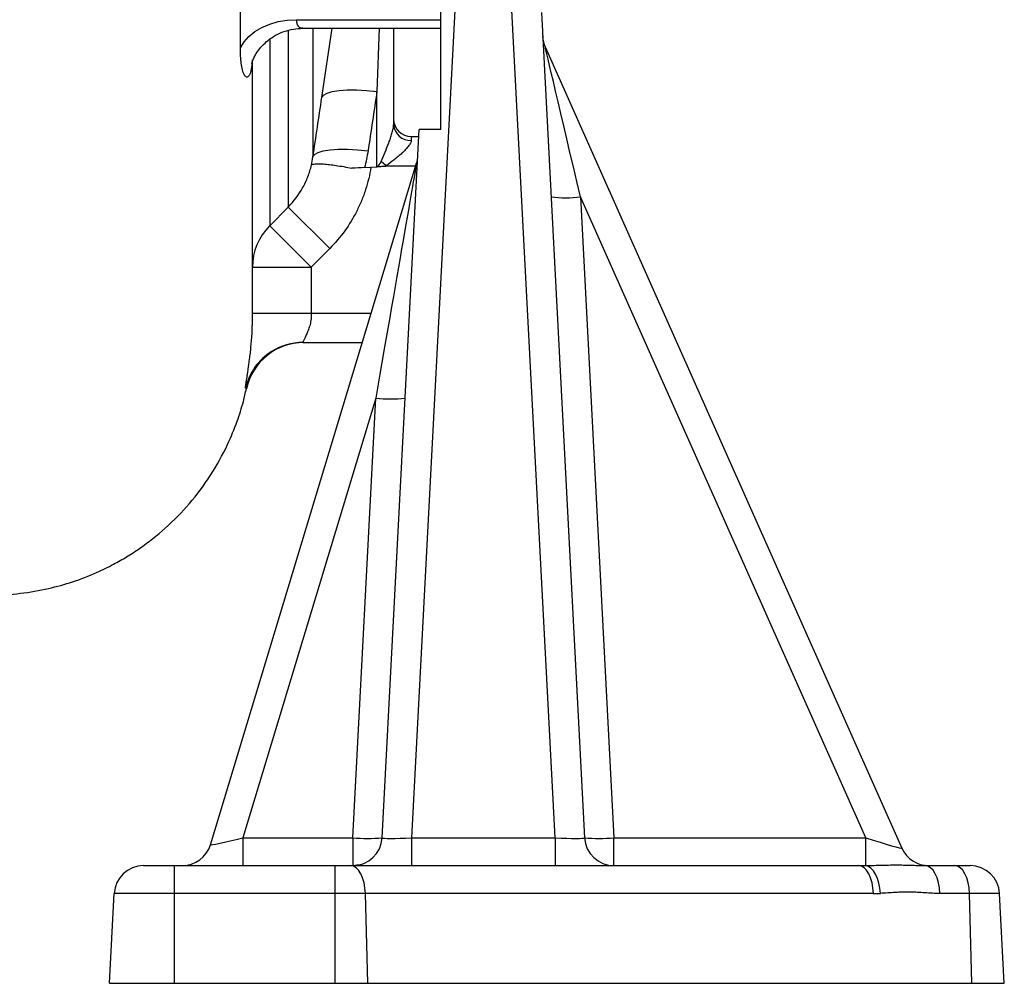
# Model space of a CAD drawing. Header units: millimetres. Extents: x 1593 to 4614, y 2291 to 3744.
# Tile 6 of 10: x 4279 to 4614, y 2291 to 2618. Entities that reach past the tile are written whole.
import ezdxf

# ---------------------------------------------------------------- set-up
doc = ezdxf.new("R2010")
doc.units = ezdxf.units.MM
doc.header["$LTSCALE"] = 2

msp = doc.modelspace()

# ---------------------------------------------------------------- linework, layer by layer
at = {"color": 7, "linetype": 'Continuous', "lineweight": 25}
for p, q in [((4428.31, 2649.29), (4412.12, 2340.27)), ((4422.05, 2580.98), (4422.05, 2649.5)), ((4460.98, 2340.27), (4444.78, 2649.29)), ((4372.98, 2618.36), (4422.05, 2618.36)), ((4456.26, 2620.79), (4470.97, 2340.27)), ((4375.22, 2615.43), (4422.05, 2615.43)), ((4406.05, 2615.43), (4406.05, 2582.58)), ((4457.54, 2609.1), (4578.82, 2336.72)), ((4400.36, 2568.33), (4400.36, 2593.96)), ((4402.13, 2340.27), (4414.74, 2580.98)), ((4422.05, 2580.98), (4414.74, 2580.98)), ((4412.05, 2578.63), (4414.62, 2578.63)), ((4412.05, 2578.63), (4412.05, 2577.35)), ((4343.78, 2337.89), (4413.86, 2569.63)), ((4396.18, 2568.11), (4400.36, 2568.33)), ((4400.5, 2568.34), (4400.36, 2568.33)), ((4403.51, 2568.63), (4401.78, 2570.12)), ((4469.54, 2558.1), (4480.95, 2340.27)), ((4566.53, 2340.27), (4469.54, 2558.1)), ((4363.91, 2548.27), (4370.21, 2554.63)), ((4370.21, 2554.63), (4384.35, 2540.62)), ((4363.91, 2548.27), (4378.05, 2534.26)), ((4384.35, 2540.62), (4378.05, 2534.26)), ((4358.05, 2534.26), (4378.05, 2534.26)), ((4378.05, 2534.26), (4378.05, 2518.63)), ((4358.05, 2518.63), (4358.05, 2520.47)), ((4358.05, 2518.63), (4378.05, 2518.63)), ((4375.19, 2508.63), (4395.41, 2508.63)), ((4355.96, 2492.93), (4355.95, 2492.95)), ((4399.97, 2489.69), (4354.79, 2340.27)), ((4392.14, 2340.27), (4399.97, 2489.69)), ((4354.79, 2340.27), (4354.79, 2330.79)), ((4354.79, 2340.27), (4392.14, 2340.27)), ((4392.14, 2340.27), (4392.14, 2330.79)), ((4412.12, 2340.27), (4412.12, 2330.79)), ((4412.12, 2340.27), (4460.98, 2340.27)), ((4460.98, 2340.27), (4460.98, 2330.79)), ((4480.95, 2330.79), (4480.95, 2340.27)), ((4480.95, 2340.27), (4566.53, 2340.27)), ((4566.53, 2330.81), (4566.53, 2340.27)), ((4321.04, 2330.79), (4331.55, 2330.79)), ((4331.55, 2321.31), (4331.55, 2330.79)), ((4331.55, 2330.79), (4386.19, 2330.79)), ((4386.19, 2321.31), (4386.19, 2330.79)), ((4386.19, 2330.79), (4391.44, 2330.79)), ((4391.44, 2330.79), (4564.12, 2330.79)), ((4394.11, 2331.05), (4392.9, 2330.82)), ((4586.75, 2330.79), (4596.8, 2330.79)), ((4596.8, 2330.79), (4602.06, 2330.79)), ((4309.45, 2290.79), (4311.05, 2321.31)), ((4331.55, 2321.31), (4311.05, 2321.31)), ((4331.55, 2290.79), (4331.55, 2321.31)), ((4386.19, 2321.31), (4331.55, 2321.31)), ((4386.19, 2290.79), (4386.19, 2321.31)), ((4396.44, 2321.31), (4386.19, 2321.31)), ((4397.24, 2290.79), (4396.44, 2321.31)), ((4569.12, 2321.31), (4396.44, 2321.31)), ((4601.8, 2321.31), (4591.74, 2321.31)), ((4602.6, 2290.79), (4601.8, 2321.31)), ((4612.04, 2321.31), (4601.8, 2321.31)), ((4613.64, 2290.79), (4612.04, 2321.31)), ((4309.45, 2290.79), (4331.55, 2290.79)), ((4331.55, 2290.79), (4386.19, 2290.79)), ((4386.19, 2290.79), (4397.24, 2290.79)), ((4397.24, 2290.79), (4602.6, 2290.79)), ((4602.6, 2290.79), (4613.64, 2290.79))]:
    msp.add_line(p, q, dxfattribs=at)
at = {"color": 8, "linetype": 'Continuous', "lineweight": 25}
for p, q in [((4370.21, 2614.57), (4370.21, 2554.63)), ((4378.63, 2615.43), (4378.63, 2571.69)), ((4381.65, 2591.88), (4385.13, 2615.43)), ((4401.1, 2615.43), (4400.36, 2593.96)), ((4403.51, 2568.63), (4413.56, 2568.63)), ((4378.05, 2518.63), (4398.44, 2518.63))]:
    msp.add_line(p, q, dxfattribs=at)
at = {"color": 7, "linetype": 'Continuous', "lineweight": 25, "flags": 128}
for points in [[(4353.99, 2608.75), (4355.2, 2610.79), (4356.84, 2612.66), (4358.88, 2614.32), (4361.26, 2615.74), (4363.93, 2616.88), (4366.82, 2617.71), (4369.87, 2618.21), (4372.98, 2618.36)], [(4381.65, 2591.88), (4382.21, 2592.7), (4383.4, 2593.4), (4385.18, 2593.94), (4387.49, 2594.31), (4390.27, 2594.51), (4393.4, 2594.51), (4396.81, 2594.33), (4400.36, 2593.96)], [(4378.63, 2571.69), (4379.17, 2572.52), (4380.36, 2573.21), (4382.13, 2573.76), (4384.45, 2574.13), (4387.22, 2574.32), (4390.37, 2574.32), (4393.77, 2574.14), (4397.34, 2573.77)], [(4396.44, 2321.31), (4396.3, 2323.19), (4395.98, 2324.98), (4395.51, 2326.61), (4394.89, 2328.04), (4394.14, 2329.21), (4393.3, 2330.08), (4392.39, 2330.61), (4391.44, 2330.79)], [(4569.12, 2321.31), (4568.98, 2323.19), (4568.67, 2324.98), (4568.19, 2326.61), (4567.57, 2328.04), (4566.82, 2329.21), (4565.98, 2330.08), (4565.07, 2330.61), (4564.12, 2330.79)], [(4571.52, 2321.36), (4571.34, 2323.16), (4570.99, 2324.88), (4570.5, 2326.47), (4569.88, 2327.88), (4569.14, 2329.05), (4568.32, 2329.94), (4567.44, 2330.54), (4566.53, 2330.81)], [(4591.74, 2321.31), (4591.6, 2323.19), (4591.29, 2324.98), (4590.81, 2326.61), (4590.19, 2328.04), (4589.44, 2329.21), (4588.6, 2330.08), (4587.69, 2330.61), (4586.75, 2330.79)], [(4601.8, 2321.31), (4601.66, 2323.19), (4601.34, 2324.98), (4600.87, 2326.61), (4600.24, 2328.04), (4599.5, 2329.21), (4598.66, 2330.08), (4597.75, 2330.61), (4596.8, 2330.79)]]:
    msp.add_lwpolyline(points, dxfattribs=at)
at = {"color": 7, "linetype": 'Continuous', "lineweight": 25}
for centre, radius, start, end in [((4466.68, 2613.16), 10, 183, 204.0017), ((4412.05, 2584.63), 6, 180, 270), ((4411.69, 2582.99), 5.65, 184.1927, 273.6537), ((4404.29, 2572.52), 10, 343.1743, 357), ((4464.54, 2605.95), 48.11, 264.0433, 275.9567), ((4377.78, 2534.24), 19.73, 134.6814, 179.9551), ((4375.55, 2488.63), 20, 89.9517, 167.6304), ((4375.19, 2488.64), 19.99, 90.0004, 122.2997), ((4404.97, 2537.54), 48.11, 264.0433, 275.9567), ((4392.14, 2340.79), 10, 270, 357), ((4397.14, 2388.12), 48.11, 264.0433, 275.9567), ((4480.95, 2340.79), 10, 183, 270), ((4475.96, 2388.12), 48.11, 264.0433, 275.9567), ((4334.21, 2340.79), 10, 270, 343.1743), ((4587.96, 2340.79), 10, 204.0017, 270), ((4321.04, 2320.79), 10, 90, 177), ((4602.06, 2320.79), 10, 3, 90)]:
    msp.add_arc(centre, radius, start, end, dxfattribs=at)
at = {"color": 8, "linetype": 'Continuous', "lineweight": 25}
msp.add_arc((4375.2, 2488.63), 20, 122.3006, 166.8569, dxfattribs=at)
at = {"color": 7, "linetype": 'Continuous', "lineweight": 25}
for centre, major_axis, ratio, start_param, end_param in [((4469.6, 2557.44), (-12.06, 51.66), 0.001699, 4.724826, 6.274332), ((4399.91, 2488.95), (13.95, 80.68), 0.000747, 0.006073, 1.561719), ((4400.05, 2613.02), (0, 44.81), 0.133894, 3.217654, 3.434373), ((4400.05, 2613.02), (0, 46.36), 0.258819, 3.423774, 3.434373), ((4355.1, 2340.79), (11.32, 2.9), 0.036665, 3.11938, 4.675027), ((4412.17, 2340.79), (10.04, 0.53), 0.051695, 3.13616, 4.704217), ((4460.92, 2340.79), (10.04, -0.53), 0.051695, 4.720561, 6.288618), ((4566.06, 2340.79), (12.76, -4.08), 0.026656, 4.757442, 6.306949), ((4562.03, 2340.79), (34.7, -0.66), 0.287527, 4.778286, 4.847895), ((4567.02, 2341.31), (34.69, -1.8), 0.574205, 4.802669, 4.872278)]:
    msp.add_ellipse(centre, major_axis=major_axis, ratio=ratio, start_param=start_param, end_param=end_param, dxfattribs=at)
for points, knots in [([(4353.99, 2608.75), (4354.04, 2614.54), (4354.04, 2620.36), (4353.9, 2632.05), (4353.77, 2637.93), (4353.57, 2643.83)], [0, 0, 0, 0, 0.5, 0.5, 1, 1, 1, 1]), ([(4357.85, 2603.5), (4357.85, 2603.49), (4357.84, 2603.41), (4357.92, 2603.81), (4358.21, 2604.66), (4358.85, 2606.06), (4359.85, 2607.7), (4361.35, 2609.56), (4363.38, 2611.44), (4365.9, 2613.13), (4368.82, 2614.44), (4371.97, 2615.28), (4374.15, 2615.38), (4375.24, 2615.43)], [0, 0, 0, 0, 0.010121, 0.087863, 0.17932, 0.260524, 0.346467, 0.440933, 0.544457, 0.655967, 0.769855, 0.885372, 1, 1, 1, 1]), ([(4358, 2604.75), (4357.94, 2603.5), (4357.82, 2602.47), (4357.58, 2601.19), (4357.49, 2600.81), (4357.28, 2600.16), (4357.18, 2599.88), (4356.84, 2599.21), (4356.59, 2598.96), (4356.21, 2598.84), (4356.08, 2598.85), (4355.83, 2598.94), (4355.71, 2599.03), (4355.47, 2599.28), (4355.35, 2599.45), (4355.13, 2599.86), (4355.02, 2600.1), (4354.71, 2600.93), (4354.54, 2601.63), (4354.33, 2602.85), (4354.26, 2603.29), (4354.16, 2604.23), (4354.11, 2604.73), (4354.01, 2606.32), (4353.98, 2607.48), (4353.99, 2608.75)], [0, 0, 0, 0, 0.125, 0.125, 0.1875, 0.1875, 0.25, 0.25, 0.375, 0.375, 0.4375, 0.4375, 0.5, 0.5, 0.5625, 0.5625, 0.625, 0.625, 0.75, 0.75, 0.8125, 0.8125, 0.875, 0.875, 1, 1, 1, 1]), ([(4358.05, 2520.47), (4358.05, 2520.91), (4358.05, 2522.24), (4358.05, 2525.07), (4358.05, 2529.16), (4358.05, 2534.23), (4358.05, 2541.28), (4358.05, 2550.71), (4358.05, 2563.01), (4358.05, 2576.9), (4358.05, 2590.34), (4358.05, 2599.75), (4358.05, 2603.47)], [0, 0, 0, 0, 0.0374307, 0.1144771, 0.1987296, 0.2896637, 0.3812083, 0.5177575, 0.6519411, 0.784062, 0.9144211, 1, 1, 1, 1]), ([(4401.78, 2570.12), (4402.25, 2571.17), (4402.7, 2572.23), (4403.58, 2574.38), (4404.01, 2575.46), (4404.61, 2577.07), (4404.8, 2577.6), (4405.17, 2578.67), (4405.34, 2579.2), (4405.64, 2580.24), (4405.78, 2580.76), (4405.93, 2581.49), (4405.97, 2581.72), (4406.03, 2582.17), (4406.05, 2582.38), (4406.05, 2582.58)], [0, 0, 0, 0, 0.25, 0.25, 0.5, 0.5, 0.625, 0.625, 0.75, 0.75, 0.875, 0.875, 0.9375, 0.9375, 1, 1, 1, 1]), ([(4412.05, 2577.35), (4412.05, 2577.06), (4411.94, 2576.73), (4411.58, 2576.02), (4411.32, 2575.64), (4410.73, 2574.89), (4410.39, 2574.51), (4409.66, 2573.74), (4409.27, 2573.36), (4408.46, 2572.61), (4408.04, 2572.24), (4407.18, 2571.5), (4406.73, 2571.13), (4405.38, 2570.03), (4404.46, 2569.32), (4403.51, 2568.63)], [0, 0, 0, 0, 0.125, 0.125, 0.25, 0.25, 0.375, 0.375, 0.5, 0.5, 0.625, 0.625, 0.75, 0.75, 1, 1, 1, 1]), ([(4370.21, 2554.63), (4372.16, 2556.62), (4373.79, 2558.83), (4375.79, 2562.44), (4376.38, 2563.71), (4377.38, 2566.28), (4377.79, 2567.59), (4378.12, 2568.93)], [0, 0, 0, 0, 0.5, 0.5, 0.75, 0.75, 1, 1, 1, 1]), ([(4378.12, 2568.93), (4378.13, 2568.96), (4378.15, 2568.99), (4378.2, 2569.04), (4378.23, 2569.06), (4378.33, 2569.13), (4378.42, 2569.17), (4378.73, 2569.28), (4379, 2569.33), (4379.53, 2569.38), (4379.72, 2569.39), (4380.14, 2569.4), (4380.37, 2569.4), (4381.09, 2569.39), (4381.63, 2569.37), (4382.84, 2569.28), (4383.51, 2569.21), (4384.95, 2569.04), (4385.71, 2568.94), (4387.33, 2568.7), (4388.19, 2568.56), (4389.97, 2568.25), (4390.9, 2568.08), (4391.85, 2567.89)], [0, 0, 0, 0, 0.03125, 0.03125, 0.0625, 0.0625, 0.125, 0.125, 0.25, 0.25, 0.3125, 0.3125, 0.375, 0.375, 0.5, 0.5, 0.625, 0.625, 0.75, 0.75, 0.875, 0.875, 1, 1, 1, 1]), ([(4398.35, 2568.23), (4397.93, 2565.62), (4397.31, 2563.07), (4396.1, 2559.34), (4395.65, 2558.11), (4394.65, 2555.68), (4394.09, 2554.47), (4392.31, 2550.95), (4390.95, 2548.72), (4387.9, 2544.5), (4386.21, 2542.5), (4384.35, 2540.62)], [0, 0, 0, 0, 0.25, 0.25, 0.375, 0.375, 0.5, 0.5, 0.75, 0.75, 1, 1, 1, 1]), ([(4403.39, 2568.49), (4402.91, 2568.47), (4402.42, 2568.44), (4401.46, 2568.39), (4400.98, 2568.37), (4400.5, 2568.34)], [0, 0, 0, 0, 0.5, 0.5, 1, 1, 1, 1]), ([(4378.05, 2518.63), (4378.05, 2518.29), (4378.05, 2517.96), (4378.03, 2517.29), (4378, 2516.96), (4377.93, 2516.3), (4377.88, 2515.98), (4377.77, 2515.35), (4377.7, 2515.04), (4377.48, 2514.15), (4377.3, 2513.58), (4376.92, 2512.51), (4376.72, 2512.02), (4376.32, 2511.12), (4376.12, 2510.7), (4375.77, 2509.98), (4375.61, 2509.67), (4375.42, 2509.29), (4375.36, 2509.18), (4375.27, 2508.98), (4375.24, 2508.9), (4375.16, 2508.7), (4375.15, 2508.63), (4375.19, 2508.63)], [0, 0, 0, 0, 0.0625, 0.0625, 0.125, 0.125, 0.1875, 0.1875, 0.25, 0.25, 0.375, 0.375, 0.5, 0.5, 0.625, 0.625, 0.75, 0.75, 0.8125, 0.8125, 0.875, 0.875, 1, 1, 1, 1]), ([(4355.72, 2493.18), (4355.69, 2493.21), (4355.69, 2493.36), (4355.74, 2493.78), (4355.76, 2493.96), (4355.81, 2494.37), (4355.85, 2494.6), (4355.97, 2495.41), (4356.08, 2496.07), (4356.27, 2497.24), (4356.33, 2497.66), (4356.48, 2498.57), (4356.55, 2499.06), (4356.78, 2500.59), (4356.94, 2501.73), (4357.18, 2503.61), (4357.26, 2504.27), (4357.42, 2505.65), (4357.49, 2506.36), (4357.7, 2508.55), (4357.82, 2510.1), (4357.95, 2512.58), (4357.99, 2513.43), (4358.02, 2514.71), (4358.03, 2515.14), (4358.04, 2515.79), (4358.04, 2516.01), (4358.05, 2516.45), (4358.05, 2516.67), (4358.05, 2516.89)], [0, 0, 0, 0, 0.125, 0.125, 0.1875, 0.1875, 0.25, 0.25, 0.375, 0.375, 0.4375, 0.4375, 0.5, 0.5, 0.625, 0.625, 0.6875, 0.6875, 0.75, 0.75, 0.875, 0.875, 0.9375, 0.9375, 0.96875, 0.96875, 0.984375, 0.984375, 1, 1, 1, 1]), ([(4266.78, 2422.56), (4267.55, 2422.59), (4271.69, 2422.75), (4279.07, 2423.18), (4288.39, 2424.78), (4297.04, 2427.18), (4304.41, 2430.03), (4310.49, 2432.99), (4315.36, 2435.77), (4321.36, 2439.66), (4328.73, 2445.48), (4336.87, 2453.79), (4344.01, 2463.36), (4349.28, 2472.85), (4352.78, 2481.36), (4354.82, 2487.73), (4355.66, 2491.49), (4355.99, 2492.94)], [0, 0, 0, 0, 0.018906, 0.101127, 0.179979, 0.248942, 0.319817, 0.372495, 0.413849, 0.456614, 0.546876, 0.642437, 0.739719, 0.837205, 0.906337, 0.963711, 1, 1, 1, 1]), ([(4566.53, 2330.81), (4568.47, 2330.85), (4570.37, 2330.92), (4574.05, 2331.01), (4575.83, 2331.03), (4578.39, 2331.02), (4579.23, 2331.01), (4580.86, 2330.98), (4581.65, 2330.95), (4583.18, 2330.89), (4583.92, 2330.86), (4585.36, 2330.81), (4586.06, 2330.79), (4586.75, 2330.79)], [0, 0, 0, 0, 0.25, 0.25, 0.5, 0.5, 0.625, 0.625, 0.75, 0.75, 0.875, 0.875, 1, 1, 1, 1]), ([(4591.74, 2321.31), (4590.05, 2321.31), (4588.36, 2321.43), (4584.99, 2321.66), (4583.3, 2321.76), (4579.93, 2321.81), (4578.25, 2321.75), (4574.88, 2321.56), (4573.2, 2321.43), (4571.52, 2321.36)], [0, 0, 0, 0, 0.25, 0.25, 0.5, 0.5, 0.75, 0.75, 1, 1, 1, 1])]:
    msp.add_open_spline(points, degree=3, knots=knots, dxfattribs=at)
at = {"color": 8, "linetype": 'Continuous', "lineweight": 25}
for points, knots in [([(4372.98, 2618.36), (4373.02, 2617.86), (4373.1, 2616.58), (4374.03, 2615.53), (4374.89, 2615.56), (4375.23, 2615.57)], [0, 0, 0, 0, 0.279521, 0.714314, 1, 1, 1, 1]), ([(4363.91, 2611.7), (4363.91, 2609.31), (4363.91, 2601.39), (4363.91, 2589.75), (4363.91, 2576.88), (4363.91, 2567.32), (4363.91, 2560.34), (4363.91, 2555.34), (4363.91, 2551.2), (4363.91, 2549.25), (4363.91, 2548.27)], [0, 0, 0, 0, 0.069943, 0.23203, 0.397756, 0.563482, 0.672076, 0.78067, 0.890335, 1, 1, 1, 1]), ([(4355.95, 2492.95), (4355.95, 2492.96), (4355.95, 2492.96), (4355.77, 2493.14), (4355.72, 2493.18)], [0, 0, 0, 0, 0.7461, 1, 1, 1, 1])]:
    msp.add_open_spline(points, degree=3, knots=knots, dxfattribs=at)
at = {"color": 7, "linetype": 'Continuous', "lineweight": 25}
for points in [[(4378.63, 2571.69), (4379.64, 2578.42), (4380.65, 2585.15), (4381.65, 2591.88)], [(4400.36, 2593.96), (4399.36, 2587.23), (4398.35, 2580.5), (4397.34, 2573.77)], [(4378.12, 2568.93), (4378.32, 2569.84), (4378.49, 2570.76), (4378.63, 2571.69)], [(4397.34, 2573.77), (4397.05, 2571.86), (4396.66, 2569.98), (4396.18, 2568.11)], [(4396.18, 2568.11), (4394.71, 2568.04), (4393.27, 2567.96), (4391.85, 2567.89)], [(4358.05, 2516.89), (4358.05, 2517.47), (4358.05, 2518.05), (4358.05, 2518.63)]]:
    msp.add_open_spline(points, degree=3, dxfattribs=at)

doc.saveas('drawing.dxf')
